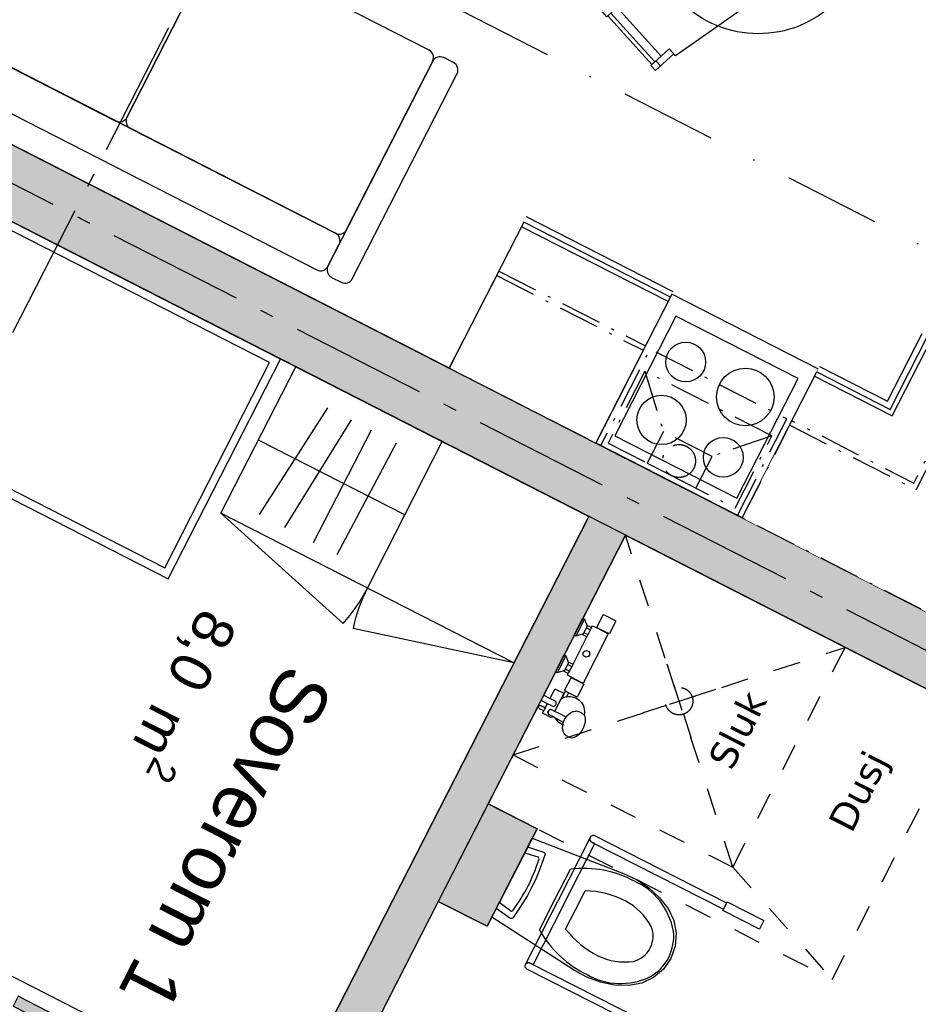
# Model space of a CAD drawing. Header units: millimetres. Extents: x 113452 to 163521, y 85995 to 132858.
# Tile 28 of 78: x 127111 to 130389, y 102391 to 105982. Entities that reach past the tile are written whole.
import ezdxf
from ezdxf.enums import TextEntityAlignment as Align

# ---------------------------------------------------------------- set-up
doc = ezdxf.new("R2010")
doc.units = ezdxf.units.MM
doc.header["$LTSCALE"] = 0.5
doc.header["$MEASUREMENT"] = 0
for name, pattern in [('Akselinje', [1500, 1000, -200, 100, -200]), ('Over snittplan', [520, 300, -100, 20, -100]), ('PLINE', [0]), ('Prikk & stiplet', [1340.555525, 705.555534, -352.777767, 0, -282.222223]), ('Stipling', [400, 200, -200]), ('Under snittplan', [600, 400, -200]), ('Wipeout_Contour', [2000, 0, -2000])]:
    doc.linetypes.add(name, pattern=pattern)
doc.layers.add('234- Vinduer_ dører_ porter(Nye konstruksjoner)', color=7, linetype='Continuous', lineweight=0)
for name, color, linetype in [('24-- Innervegger (Skravur)(Nye konstruksjoner)', 7, 'Continuous'), ('24-- Innervegger(Nye konstruksjoner)', 7, 'Continuous'), ('244- Vinduer_ dører_ foldevegger(Nye konstruksjoner)', 7, 'Continuous'), ('273- Kjøkkeninnredning (Skravur)(Nye konstruksjoner)', 7, 'Continuous'), ('273- Kjøkkeninnredning(Nye konstruksjoner)', 7, 'Continuous'), ('315- Utstyr for sanitærinstallasjoner(Nye konstruksjoner)', 7, 'Continuous'), ('68-- Inventar (løst)(Nye konstruksjoner)', 7, 'Continuous'), ('82-- Modullinjer(Nye konstruksjoner)', 7, 'Continuous'), ('852- Snittmarkør', 7, 'Continuous'), ('852- Teknisk_symbolsk informasjon_ bygning(Nye konstruksjoner)', 7, 'Continuous'), ('862- M___Nettoareal(Nye konstruksjoner)', 7, 'Continuous'), ('862- M___Nettoareal(Polylinje)(Nye konstruksjoner)', 7, 'Continuous'), ('862- M___Nettoareal(Tekst)(Nye konstruksjoner)', 7, 'Continuous'), ('VA_Sluk(Nye konstruksjoner)', 7, 'Continuous')]:
    doc.layers.add(name, color=color, linetype=linetype)
doc.styles.add('GENERATED_STYLE_1', font='arial.ttf')
doc.styles.add('GENERATED_STYLE_2', font='arial.ttf')
doc.styles.add('GENERATED_STYLE_3', font='verdana.ttf')

# ---------------------------------------------------------------- blocks, each defined once
blk = doc.blocks.new('Leilighet 6_101_2_1', base_point=(126282.5, 107060.8))
at = {"layer": '862- M___Nettoareal(Polylinje)(Nye konstruksjoner)', "linetype": 'PLINE', "flags": 128}
blk.add_lwpolyline([(126281.1, 105654.1), (123114.3, 99454.1), (129759.7, 96059.8), (132926.5, 102259.9)], close=True, dxfattribs=at)
at = {"layer": '862- M___Nettoareal(Tekst)(Nye konstruksjoner)', "style": 'GENERATED_STYLE_1'}
for tag, height, p in [('DUMMY_862', 150, (124829.7, 106018.6)), ('ROOM_NAME', 200, (125109.6, 105829.9)), ('DUMMY_861', 200, (124540.8, 104762))]:
    blk.add_attdef(tag, text='', height=height, rotation=242.9436, dxfattribs=at).set_placement(p, align=Align.TOP_LEFT)
blk = doc.blocks.new('Leilighet 5_101_14_1', base_point=(129551.8, 113461.5))
at = {"layer": '862- M___Nettoareal(Polylinje)(Nye konstruksjoner)', "linetype": 'PLINE', "flags": 128}
blk.add_lwpolyline([(129556.1, 112066.2), (126394.8, 105876.8), (127908.8, 105103.5), (133040.2, 102482.6), (136201.5, 108671.9)], close=True, dxfattribs=at)
at = {"layer": '862- M___Nettoareal(Tekst)(Nye konstruksjoner)', "style": 'GENERATED_STYLE_1'}
for tag, height, p in [('DUMMY_862', 150, (128098.9, 112419.2)), ('ROOM_NAME', 200, (128378.8, 112230.6)), ('DUMMY_861', 200, (127810, 111162.6))]:
    blk.add_attdef(tag, text='', height=height, rotation=242.9436, dxfattribs=at).set_placement(p, align=Align.TOP_LEFT)
blk = doc.blocks.new('Bad_106_23_1', base_point=(130454.8, 101639.3))
at = {"layer": '862- M___Nettoareal(Polylinje)(Nye konstruksjoner)', "linetype": 'PLINE', "flags": 128}
blk.add_lwpolyline([(130788.2, 100600.7), (131902.8, 102782.8), (129320, 104102), (128819.6, 103122.4), (128997.8, 103031.4), (128815.8, 102675.2), (128637.7, 102766.1), (128205.5, 101919.9)], close=True, dxfattribs=at)
at = {"layer": '862- M___Nettoareal(Tekst)(Nye konstruksjoner)', "style": 'GENERATED_STYLE_1'}
for tag, height, p in [('DUMMY_862', 150, (130554, 101919.9)), ('ROOM_NAME', 200, (130833.9, 101731.2)), ('DUMMY_861', 200, (130611.9, 101342.3))]:
    blk.add_attdef(tag, text='', height=height, rotation=242.9436, dxfattribs=at).set_placement(p, align=Align.TOP_LEFT)
blk = doc.blocks.new('Stue_kjøkken_101_35_1', base_point=(128708.5, 107109))
at = {"layer": '862- M___Nettoareal(Polylinje)(Nye konstruksjoner)', "linetype": 'PLINE', "flags": 128}
blk.add_lwpolyline([(128373.4, 109750.5), (126394.8, 105876.8), (130546.3, 103756.4), (132524.8, 107630.1)], close=True, dxfattribs=at)
at = {"layer": '862- M___Nettoareal(Tekst)(Nye konstruksjoner)', "style": 'GENERATED_STYLE_1'}
for tag, height, p in [('DUMMY_862', 150, (129034.1, 107832.8)), ('ROOM_NAME', 200, (129314, 107644.1)), ('DUMMY_861', 200, (128592.8, 106277.9))]:
    blk.add_attdef(tag, text='', height=height, rotation=242.9436, dxfattribs=at).set_placement(p, align=Align.TOP_LEFT)
blk = doc.blocks.new('Soverom 1_106_36_1', base_point=(127713.3, 103130.1))
at = {"layer": '862- M___Nettoareal(Polylinje)(Nye konstruksjoner)', "linetype": 'PLINE', "flags": 128}
blk.add_lwpolyline([(128071.9, 101988.1), (129186.4, 104170.2), (129130.9, 104198.6), (126281.1, 105654.1), (125166.6, 103472)], close=True, dxfattribs=at)
at = {"layer": '862- M___Nettoareal(Tekst)(Nye konstruksjoner)', "insert": (127947.5, 103755.1), "char_height": 150, "attachment_point": 1, "rotation": 242.9436, "style": 'GENERATED_STYLE_1'}
blk.add_mtext('\\A1;{\\pql;\\pt0,24100;\\fArial|b0|i0|c0|p0;\\W1.000000;8,0\\fArial|b0|i0|c0|p0;\\W1.000000;\\A1{\\H.66x;\\S^  ;}\\fArial|b0|i0|c0|p0;\\W1.000000; m\\fArial|b0|i0|c0|p0;\\W1.000000;\\A1{\\H.66x;\\S2^  ;}}', dxfattribs=at)
at = {"layer": '862- M___Nettoareal(Tekst)(Nye konstruksjoner)', "style": 'GENERATED_STYLE_1'}
for tag, height, p in [('DUMMY_862', 150, (127980, 103738.6)), ('ROOM_NAME', 200, (128259.8, 103549.9)), ('DUMMY_861', 200, (127656.6, 102414.5))]:
    blk.add_attdef(tag, text='', height=height, rotation=242.9436, dxfattribs=at).set_placement(p, align=Align.TOP_LEFT)
blk = doc.blocks.new('Dørmarkør NOR[26]_1', base_point=(127331.3, 102198))
at = {"layer": '852- Teknisk_symbolsk informasjon_ bygning(Nye konstruksjoner)', "char_height": 150, "attachment_point": 7, "rotation": 332.9436, "style": 'GENERATED_STYLE_1'}
for s, insert in [('\\A1;{\\pql;\\pt0;\\fArial|b0|i0|c0|p0;\\W1.000000;890\\fArial|b0|i0|c0|p0;\\W1.000000;\\A1{\\H.66x;\\S^  ;}\\fArial|b0|i0|c0|p0;\\W1.000000; x 2\xa0090\\fArial|b0|i0|c0|p0;\\W1.000000;\\A1{\\H.66x;\\S^  ;}}', (126768.6, 102089.5)), ('\\A1;{\\pql;\\pt0;\\fArial|b0|i0|c0|p0;\\W1.000000; ID-S01\\fArial|b0|i0|c0|p0;\\W1.000000;\\fArial|b0|i0|c0|p0;\\W1.000000;\\fArial|b0|i0|c0|p0;\\W1.000000;}', (126758, 101842.3)), ('\\A1;{\\pql;\\pt0;\\fArial|b0|i0|c0|p0;\\W1.000000;\\fArial|b0|i0|c0|p0;\\H0.666667x;\\W1.000000;\\A1{\\H.66x;\\S^  ;}\\fArial|b0|i0|c0|p0;\\H1.500000x;\\W1.000000;\\fArial|b0|i0|c0|p0;\\W1.000000;}', (126352.7, 100282))]:
    blk.add_mtext(s, dxfattribs=dict(at, insert=insert))
blk = doc.blocks.new('Skyvedør med pocketkarm[24]_1', base_point=(-1071196.2, -15782375.2))
at = {"layer": '24-- Innervegger (Skravur)(Nye konstruksjoner)', "linetype": 'Continuous'}
for points in [[(127041.5, 102514.4), (127003.2, 102534), (126935, 102400.4), (126973.3, 102380.8)], [(127087.3, 102384.3), (127803.4, 102018.6), (127821.6, 102054.2), (127105.5, 102419.9)], [(127773.1, 102084.6), (127795.8, 102129.1), (127757.5, 102148.7), (127734.8, 102104.2)], [(127727.6, 101995.5), (127750.3, 102040.1), (127712, 102059.6), (127689.3, 102015.1)]]:
    blk.add_hatch(color=256, dxfattribs=at).paths.add_polyline_path(points)
at = {"layer": '234- Vinduer_ dører_ porter(Nye konstruksjoner)', "linetype": 'PLINE'}
for p, q in [((127365.7, 102045.6), (127543.9, 101954.6)), ((127543.9, 101954.6), (127522.1, 102021.9)), ((127543.9, 101954.6), (127476.6, 101932.8))]:
    blk.add_line(p, q, dxfattribs=at)
at = {"layer": '244- Vinduer_ dører_ foldevegger(Nye konstruksjoner)', "linetype": 'PLINE'}
for p, q in [((126926.1, 102404.9), (126994.3, 102538.5)), ((126926.1, 102404.9), (126994.3, 102538.5)), ((126926.1, 102404.9), (126994.3, 102538.5)), ((127003.2, 102534), (126994.3, 102538.5)), ((126935, 102400.4), (127003.2, 102534)), ((127041.5, 102514.4), (126973.3, 102380.8)), ((127003.2, 102534), (127041.5, 102514.4)), ((126935, 102400.4), (126926.1, 102404.9)), ((126973.3, 102380.8), (126935, 102400.4)), ((127105.5, 102419.9), (127087.3, 102384.3)), ((127821.6, 102054.2), (127105.5, 102419.9)), ((127087.3, 102384.3), (127803.4, 102018.6)), ((127734.8, 102104.2), (127757.5, 102148.7)), ((127757.5, 102148.7), (127795.8, 102129.1)), ((127795.8, 102129.1), (127773.1, 102084.6)), ((127782, 102080), (127804.7, 102124.6)), ((127782, 102080), (127804.7, 102124.6)), ((127782, 102080), (127804.7, 102124.6)), ((127795.8, 102129.1), (127804.7, 102124.6)), ((127773.1, 102084.6), (127734.8, 102104.2)), ((127773.1, 102084.6), (127782, 102080)), ((127689.3, 102015.1), (127712, 102059.6)), ((127712, 102059.6), (127750.3, 102040.1)), ((127750.3, 102040.1), (127727.6, 101995.5)), ((127736.5, 101991), (127759.2, 102035.5)), ((127736.5, 101991), (127759.2, 102035.5)), ((127736.5, 101991), (127759.2, 102035.5)), ((127750.3, 102040.1), (127759.2, 102035.5)), ((127803.4, 102018.6), (127821.6, 102054.2)), ((127727.6, 101995.5), (127689.3, 102015.1)), ((127727.6, 101995.5), (127736.5, 101991))]:
    blk.add_line(p, q, dxfattribs=at)
at = {"layer": '852- Teknisk_symbolsk informasjon_ bygning(Nye konstruksjoner)'}
blk.add_blockref('Dørmarkør NOR[26]_1', (127331.3, 102198), dxfattribs=at)
blk = doc.blocks.new('Seng 01[49]_1', base_point=(127652.8, 103942.9))
at = {"layer": '68-- Inventar (løst)(Nye konstruksjoner)', "linetype": 'PLINE'}
for p, q in [((126281.1, 105654.1), (125871.7, 104852.6)), ((128062.2, 104744.4), (126281.1, 105654.1)), ((126819.6, 105345.4), (126737.7, 105185.1)), ((126577.4, 105267), (126737.7, 105185.1)), ((125871.7, 104852.6), (127652.8, 103942.9)), ((127652.8, 103942.9), (128062.2, 104744.4))]:
    blk.add_line(p, q, dxfattribs=at)
at = {"layer": '68-- Inventar (løst)(Nye konstruksjoner)', "linetype": 'PLINE', "flags": 128}
for points in [[(126577.4, 105267), (126631.2, 105284.4), (126681.3, 105382.4), (126307.2, 105573.4), (125952.5, 104878.8), (126290.9, 104705.9)], [(127639.8, 103983.3), (128021.9, 104731.3), (126819.6, 105345.4), (126577.4, 105267), (126277.2, 104679.2)]]:
    blk.add_lwpolyline(points, close=True, dxfattribs=at)
blk = doc.blocks.new('Underskap[51]_1', base_point=(129212.2, 104437.7))
at = {"linetype": 'Wipeout_Contour', "ltscale": 665214.363559}
blk.add_wipeout([(129494.2, 104989.9), (128959.9, 105262.8), (128677.9, 104710.7), (129212.2, 104437.7)], dxfattribs=at).dxf.layer = '273- Kjøkkeninnredning (Skravur)(Nye konstruksjoner)'
at = {"layer": '273- Kjøkkeninnredning(Nye konstruksjoner)', "linetype": 'PLINE'}
for p, q in [((128949.9, 105243.2), (128677.9, 104710.7)), ((129484.2, 104970.3), (128949.9, 105243.2)), ((129494.2, 104989.9), (128959.9, 105262.8)), ((129476.1, 104954.3), (128941.7, 105227.2)), ((129212.2, 104437.7), (129484.2, 104970.3)), ((128677.9, 104710.7), (129212.2, 104437.7)), ((128677.9, 104710.7), (129212.2, 104437.7))]:
    blk.add_line(p, q, dxfattribs=at)
blk = doc.blocks.new('Standard grid marker[61]_1', base_point=(123269.1, 107332.9))
at = {"layer": '82-- Modullinjer(Nye konstruksjoner)', "linetype": 'Akselinje'}
blk.add_line((123447.2, 107242), (142653, 97432.3), dxfattribs=at)
at = {"layer": '82-- Modullinjer(Nye konstruksjoner)', "style": 'GENERATED_STYLE_2'}
blk.add_attdef('AC_MarkerText_1', text='', height=350, rotation=242.9436, dxfattribs=at).set_placement((143503.5, 96917.9), align=Align.TOP_CENTER)
blk = doc.blocks.new('Standard grid marker[72]_1', base_point=(121195.8, 93308.1))
at = {"layer": '82-- Modullinjer(Nye konstruksjoner)', "linetype": 'Akselinje'}
blk.add_line((121286.7, 93486.2), (137873.9, 125961.4), dxfattribs=at)
at = {"layer": '82-- Modullinjer(Nye konstruksjoner)', "style": 'GENERATED_STYLE_2'}
for tag, p in [('AC_MarkerText_1_1', (138419.4, 126388.8)), ('AC_MarkerText_1_0', (121195.4, 92666.9))]:
    blk.add_attdef(tag, text='', height=350, rotation=242.9436, dxfattribs=at).set_placement(p, align=Align.TOP_CENTER)
blk = doc.blocks.new('Sofa 01[113]_1', base_point=(128310.5, 105010.6))
at = {"layer": '68-- Inventar (løst)(Nye konstruksjoner)', "linetype": 'PLINE'}
for p, q in [((127001.1, 106690), (126965.5, 106708.2)), ((126925.1, 106695.1), (126543, 105947.1)), ((126632.1, 105901.6), (127014.2, 106649.6)), ((127014.2, 106649.6), (126700.3, 106035.2)), ((127014.2, 106649.6), (126700.3, 106035.2)), ((127802.6, 106280.6), (127054.5, 106662.7)), ((128604.1, 105871.2), (127054.5, 106662.7)), ((127815.7, 106240.3), (127501.8, 105625.8)), ((127501.8, 105625.8), (127815.7, 106240.3)), ((128604.1, 105871.2), (127856, 106253.3)), ((126713.4, 105994.8), (127461.4, 105612.7)), ((126713.4, 105994.8), (128262.9, 105203.3)), ((128262.9, 105203.3), (126713.4, 105994.8)), ((126673, 105981.7), (126632.1, 105901.6)), ((126556.1, 105906.7), (126591.7, 105888.5)), ((126645.1, 105861.2), (128194.7, 105069.7)), ((128693.1, 105825.8), (128657.5, 105844)), ((128617.2, 105830.9), (128235.1, 105082.8)), ((128303.3, 105216.4), (128617.2, 105830.9)), ((128303.3, 105216.4), (128617.2, 105830.9)), ((128324.1, 105037.3), (128706.2, 105785.4)), ((127514.9, 105585.4), (128262.9, 105203.3)), ((128235.1, 105082.8), (128276, 105163)), ((128248.1, 105042.4), (128283.8, 105024.3))]:
    blk.add_line(p, q, dxfattribs=at)
for centre, start, end in [((126951.8, 106681.5), 62.9436, 152.9436), ((126987.4, 106663.3), 332.9436, 62.9436), ((127040.9, 106636), 62.9436, 152.9436), ((127040.9, 106636), 62.9436, 152.9436), ((127788.9, 106253.9), 332.9436, 62.9436), ((127842.4, 106226.6), 62.9436, 152.9436), ((126727, 106021.5), 152.9436, 242.9436), ((126727, 106021.5), 152.9436, 242.9436), ((126699.7, 105968.1), 62.9436, 152.9436), ((126569.7, 105933.4), 152.9436, 242.9436), ((126605.4, 105915.2), 242.9436, 332.9436), ((126658.8, 105887.9), 152.9436, 242.9436), ((128590.4, 105844.5), 332.9436, 62.9436), ((128590.4, 105844.5), 332.9436, 62.9436), ((128643.9, 105817.2), 62.9436, 152.9436), ((128679.5, 105799), 332.9436, 62.9436), ((127475.1, 105639.4), 242.9436, 332.9436), ((127528.5, 105612.1), 152.9436, 242.9436), ((128276.6, 105230), 242.9436, 332.9436), ((128276.6, 105230), 242.9436, 332.9436), ((128249.3, 105176.6), 332.9436, 62.9436), ((128208.4, 105096.5), 242.9436, 332.9436), ((128261.8, 105069.2), 152.9436, 242.9436), ((128297.4, 105051), 242.9436, 332.9436)]:
    blk.add_arc(centre, 30, start, end, dxfattribs=at)
blk = doc.blocks.new('Spisebordlayout rund[116]_1', base_point=(129805.2, 106331))
at = {"layer": '68-- Inventar (løst)(Nye konstruksjoner)', "linetype": 'PLINE'}
for p, q in [((130161.9, 106848.2), (130178.7, 106829.7)), ((130342.9, 106655.4), (130182.4, 106833)), ((130355.9, 106633.5), (130339.2, 106652)), ((129254.4, 106028.5), (129271.2, 106010)), ((129267.5, 106006.6), (129427.9, 105829)), ((129448.4, 105813.8), (129431.6, 105832.3))]:
    blk.add_line(p, q, dxfattribs=at)
at = {"layer": '68-- Inventar (løst)(Nye konstruksjoner)', "linetype": 'PLINE', "flags": 128}
for points in [[(130113.7, 106804.7), (130130.5, 106786.1), (130197.3, 106846.4), (130180.5, 106865)], [(130062.7, 106294.2), (129794.6, 106591), (130107, 106812.1), (130130.5, 106786.1), (130160.1, 106812.9), (130320.6, 106635.3), (130290.9, 106608.5), (130314.4, 106582.4)], [(130320.6, 106635.3), (130160.1, 106812.9), (130193.5, 106843.1), (130354, 106665.4)], [(130307.7, 106589.9), (130290.9, 106608.5), (130357.7, 106668.8), (130374.5, 106650.2)], [(129547.6, 106367.9), (129815.7, 106071), (129503.4, 105849.9), (129479.9, 105875.9), (129450.2, 105849.1), (129289.7, 106026.7), (129319.4, 106053.6), (129295.9, 106079.6)], [(129302.7, 106072.1), (129319.4, 106053.6), (129252.6, 105993.2), (129235.9, 106011.8)], [(129289.7, 106026.7), (129450.2, 105849.1), (129416.8, 105818.9), (129256.3, 105996.6)], [(129496.6, 105857.4), (129479.9, 105875.9), (129413.1, 105815.6), (129429.8, 105797)]]:
    blk.add_lwpolyline(points, close=True, dxfattribs=at)
blk.add_lwpolyline([(130102, 106599.1, -1), (129508.3, 106062.9, -1)], format="xyb", close=True, dxfattribs=at)
blk = doc.blocks.new('Garderobe 01[118]_1', base_point=(128913.5, 103635.9))
at = {"layer": '68-- Inventar (løst)(Nye konstruksjoner)', "linetype": 'PLINE'}
for p, q in [((127985.7, 104177.4), (128234.9, 104566.1)), ((128077.4, 104130.2), (128321.3, 104522.3)), ((128182.9, 104075.4), (128393.9, 104486.1)), ((128515.6, 104176), (127981.3, 104448.9)), ((128379.2, 103908.8), (128652.1, 104443.1)), ((128379.2, 103908.8), (128652.1, 104443.1)), ((128269.3, 104031.3), (128485.7, 104439.2)), ((127844.8, 104181.7), (128290.3, 103779.8)), ((128913.5, 103635.9), (128326.7, 103761.2))]:
    blk.add_line(p, q, dxfattribs=at)
at = {"layer": '68-- Inventar (løst)(Nye konstruksjoner)', "linetype": 'PLINE', "flags": 128}
blk.add_lwpolyline([(128913.5, 103635.9), (127844.8, 104181.7), (128117.7, 104716), (129186.4, 104170.2)], close=True, dxfattribs=at)
at = {"layer": '68-- Inventar (løst)(Nye konstruksjoner)', "linetype": 'PLINE'}
for centre, start, end in [((127844.8, 104181.7), 317.9436, 332.9436), ((128913.5, 103635.9), 152.9436, 167.9436)]:
    blk.add_arc(centre, 600, start, end, dxfattribs=at)
blk = doc.blocks.new('WC handikap[131]_1', base_point=(128906.5, 102852.6))
at = {"layer": '315- Utstyr for sanitærinstallasjoner(Nye konstruksjoner)', "linetype": 'PLINE'}
for p, q in [((129191.4, 102999.4), (129073.6, 102767.6)), ((129095.9, 102756.3), (129208.1, 102976.9)), ((129208.1, 102976.9), (129196.9, 102982.6)), ((128862.6, 102764), (128952.2, 102940.3)), ((128957.4, 102942.3), (129000.9, 102928.4)), ((129063.1, 102773), (129119.5, 102883.9)), ((129137.8, 102735), (129173.4, 102805)), ((128900.9, 102731.7), (128864, 102758.6)), ((128955.7, 102535.9), (129073.6, 102767.6)), ((129095.9, 102756.3), (128983.7, 102535.7)), ((129006.7, 102662), (129063.1, 102773)), ((129102.2, 102664.9), (129137.8, 102735)), ((128983.7, 102535.7), (128972.5, 102541.4))]:
    blk.add_line(p, q, dxfattribs=at)
at = {"layer": '315- Utstyr for sanitærinstallasjoner(Nye konstruksjoner)', "linetype": 'PLINE', "flags": 128}
for points in [[(129196.9, 102982.6), (129678.3, 102737.8), (129689.6, 102760.1), (129208.2, 103004.9, 1)], [(128972.5, 102541.4), (129453.9, 102296.6), (129442.6, 102274.3), (128961.2, 102519.1, -1)]]:
    blk.add_lwpolyline(points, format="xyb", close=True, dxfattribs=at)
for points in [[(129404.7, 102816.5), (129443.3, 102780.9), (129476, 102740), (129496.4, 102696.8), (129505.1, 102650), (129501.5, 102602.7), (129485.8, 102558), (129459, 102519), (129422.9, 102488.3), (129379.9, 102467.8), (129333, 102458.8), (129280.6, 102461), (129229.2, 102471.3), (129179.9, 102489.3), (129133.9, 102514.7), (128833.4, 102709), (128979.5, 102996.2), (129313.5, 102867.9), (129361.1, 102845.7)], [(129015.8, 102904.5), (129004.4, 102874.6), (128991.7, 102845.2), (128977.7, 102816.4), (128962.6, 102788.1), (128946.4, 102760.5), (128929, 102733.7), (128910.5, 102707.6), (128907.9, 102705), (128904.7, 102703.6), (128901.4, 102703.5), (128898.4, 102704.8), (128852.4, 102738.3), (128851.4, 102739.4), (128850.9, 102741), (128850.9, 102742.7), (128851.4, 102744.4), (128961.5, 102960.9), (128962.5, 102962.3), (128963.9, 102963.3), (128965.5, 102963.8), (128967, 102963.6), (129021.2, 102946.2), (129024, 102944.6), (129025.8, 102941.8), (129026.6, 102938.4), (129026, 102934.7)], [(129691.9, 102764.6), (129825.6, 102696.6), (129809.7, 102665.4), (129676, 102733.4)], [(129440.3, 102269.8), (129574, 102201.9), (129589.9, 102233.1), (129456.2, 102301)]]:
    blk.add_lwpolyline(points, close=True, dxfattribs=at)
at = {"layer": '315- Utstyr for sanitærinstallasjoner(Nye konstruksjoner)', "linetype": 'PLINE'}
for centre, start, end in [((129202.6, 102993.7), 153.047, 243.047), ((128966.9, 102530.2), 63.047, 153.047)]:
    blk.add_arc(centre, 12.5, start, end, dxfattribs=at)
for centre, major_axis, ratio, start_param, end_param in [((128955.4, 102938.6), (1.91, 3.75), 0.851064, 6.254649, 7.840563), ((128550.8, 103033.5), (247.6, 487), 0.851064, 4.52152, 4.903258), ((128998.3, 102921), (3.54, 6.95), 0.851064, 4.845981, 6.446102), ((129124, 102411.1), (220.3, 433.2), 0.889226, 6.259569, 6.81259), ((129233.4, 102571.7), (133.1, 261.7), 0.889226, 5.438328, 6.338917), ((129129.4, 102400.2), (187.6, 369), 0.889226, 6.270283, 6.68601), ((128865.8, 102762.4), (1.91, 3.75), 0.851064, 1.584215, 3.170129), ((129200.1, 102530.3), (120.5, 237), 0.889226, 5.722271, 6.279937), ((128905.3, 102738.1), (3.54, 6.95), 0.851064, 2.978676, 4.578797), ((129391.3, 102937), (220.3, 433.2), 0.889226, 2.61219, 3.165211), ((129403.4, 102939), (187.6, 369), 0.889226, 2.73877, 3.154497), ((129339.5, 102631.4), (40.5, 79.7), 0.889226, 4.72278, 5.646085), ((129352.1, 102625), (71.8, 141.1), 0.889226, 4.71825, 5.344893), ((129340.4, 102633), (40.5, 79.7), 0.889226, 3.778693, 4.701998), ((129339.9, 102805.2), (120.5, 237), 0.889226, 3.144846, 3.702511), ((129353, 102626.6), (71.8, 141.1), 0.889226, 4.079884, 4.706528), ((129326.1, 102754), (133.1, 261.7), 0.889226, 3.085865, 3.986454)]:
    blk.add_ellipse(centre, major_axis=major_axis, ratio=ratio, start_param=start_param, end_param=end_param, dxfattribs=at)
blk = doc.blocks.new('Dusjgarnityr[166]_1', base_point=(129115.3, 103701.2))
at = {"layer": '315- Utstyr for sanitærinstallasjoner(Nye konstruksjoner)', "linetype": 'PLINE'}
for p, q in [((129171.4, 103796.1), (129139.7, 103733.7)), ((129180.6, 103770.1), (129166.1, 103741.6)), ((129177.7, 103764.3), (129192.8, 103756.6)), ((129197.1, 103765.1), (129179.9, 103731.2)), ((129256.5, 103742.7), (129215.5, 103763.6)), ((129216.4, 103765.4), (129257.4, 103744.5)), ((129169.1, 103747.4), (129184.2, 103739.7)), ((129103.4, 103662.4), (129071.7, 103600)), ((129112.6, 103636.4), (129098.1, 103607.9)), ((129101.1, 103613.7), (129116.2, 103606)), ((129109.7, 103630.6), (129124.8, 103622.9)), ((129129.1, 103631.4), (129111.9, 103597.5)), ((129164, 103560.9), (129123, 103581.8)), ((129123.9, 103583.5), (129165.1, 103562.6)), ((129045.6, 103506.7), (129061.6, 103498.5)), ((129112.8, 103527.5), (129101.2, 103533.4)), ((129028.1, 103472.4), (129022.2, 103460.8)), ((129051.6, 103478.9), (129035.6, 103487.1)), ((129051.6, 103478.9), (129035.6, 103487.1)), ((129084.5, 103503.8), (129061.9, 103459.3)), ((129037.9, 103454.5), (129037.7, 103452.9)), ((129037.7, 103452.9), (129037.9, 103451.2)), ((129037.8, 103454.5), (129037.9, 103457.2)), ((129037.8, 103454.5), (129037.9, 103454.5)), ((129037.9, 103457.2), (129038.7, 103459.7)), ((129038.5, 103456.4), (129037.9, 103454.7)), ((129037.9, 103454.7), (129037.9, 103454.5)), ((129037.9, 103451.2), (129038.6, 103449.6)), ((129041.2, 103461.8), (129038.5, 103456.4)), ((129038.6, 103449.6), (129039.6, 103448.3)), ((129038.7, 103459.7), (129040.2, 103461.8)), ((129039.6, 103448.3), (129041, 103447.3)), ((129040.2, 103461.8), (129042.4, 103463.4)), ((129078.4, 103427.7), (129041, 103447.3)), ((129042.2, 103463.3), (129041.2, 103461.8)), ((129042.4, 103463.4), (129042.2, 103463.3)), ((129043.6, 103464.5), (129042.4, 103463.5)), ((129042.4, 103463.4), (129042.4, 103463.5)), ((129045.1, 103465.4), (129043.6, 103464.5)), ((129046.8, 103465.8), (129045.1, 103465.4)), ((129048.5, 103465.7), (129046.8, 103465.8)), ((129050.1, 103465.2), (129048.5, 103465.7)), ((129087.9, 103446.5), (129050.1, 103465.2)), ((129104.4, 103438.7), (129087.9, 103446.5)), ((129098.4, 103429.4), (129103.1, 103437.2)), ((129103.1, 103437.2), (129108.8, 103443.8)), ((129108.8, 103443.8), (129112.4, 103447.8)), ((129112.4, 103447.8), (129120.3, 103454.4)), ((129120.3, 103454.4), (129128.5, 103458.4)), ((129128.5, 103458.4), (129131.1, 103459.4)), ((129131.1, 103459.4), (129139.1, 103460.6)), ((129139.1, 103460.6), (129142.2, 103460.7)), ((129142.2, 103460.7), (129149.6, 103458.9)), ((129149.6, 103458.9), (129152.6, 103457.9)), ((129152.6, 103457.9), (129162.1, 103453)), ((129162.1, 103453), (129168, 103448.2)), ((129168, 103448.2), (129169.3, 103445.6)), ((129094.4, 103419), (129078.4, 103427.7)), ((129092.8, 103412.4), (129092.1, 103409)), ((129092.8, 103412.4), (129094.9, 103420.9)), ((129094.9, 103420.9), (129098.4, 103429.4))]:
    blk.add_line(p, q, dxfattribs=at)
at = {"layer": '315- Utstyr for sanitærinstallasjoner(Nye konstruksjoner)', "linetype": 'PLINE', "flags": 128}
blk.add_lwpolyline([(129283.1, 103790.9, -0.414214), (129284.4, 103786.9), (129261.8, 103742.3), (129257.4, 103744.5), (129256.5, 103742.7), (129256.6, 103742.7), (129257.2, 103742.4), (129257.4, 103742.3), (129165.8, 103562.2), (129165.6, 103562.3), (129165.1, 103562.6), (129164.9, 103562.7), (129164, 103560.9), (129168.4, 103558.7), (129145.7, 103514.1, -0.414214), (129141.7, 103512.8), (129112.8, 103527.5), (129105.2, 103512.6, -0.547975), (129169.3, 103445.6), (129171.9, 103440.6), (129173.6, 103430.8), (129172.9, 103419.5), (129170, 103407.5), (129165, 103395.5), (129158.3, 103384.4), (129150.3, 103374.9), (129141.5, 103367.8), (129132.6, 103363.4), (129124.2, 103362.1), (129116.8, 103363.9), (129107.3, 103368.7), (129104.7, 103370.6), (129098.9, 103375.5), (129097.1, 103378), (129093.4, 103385.3), (129092.7, 103388), (129091.1, 103396.9), (129091.7, 103407.2), (129092.1, 103409, -0.166188), (129066.7, 103433.8), (129052.7, 103441.2), (129050, 103436), (129017.9, 103452.3), (129022.2, 103460.8), (129007.1, 103468.5, -1), (129013, 103480.1), (129028.1, 103472.4), (129035.6, 103487.1), (129012.4, 103498.9), (129022.4, 103518.5), (129045.6, 103506.7), (129063.2, 103541.5), (129095.3, 103525.1), (129084.5, 103503.8, -0.013709), (129087, 103505.4), (129101.2, 103533.4), (129100.8, 103533.6, -0.414214), (129099.5, 103537.6), (129122.2, 103582.2), (129123, 103581.8), (129123.9, 103583.5), (129108.8, 103591.2), (129111.9, 103597.5), (129096.8, 103605.2), (129098.1, 103607.9), (129071.7, 103600), (129065.5, 103603.2), (129097.2, 103665.6), (129103.4, 103662.4), (129112.6, 103636.4), (129114, 103639.1), (129129.1, 103631.4), (129179.9, 103731.2), (129164.8, 103738.9), (129166.1, 103741.6), (129139.7, 103733.7), (129133.4, 103736.9), (129165.2, 103799.3), (129171.4, 103796.1), (129180.6, 103770.1), (129182, 103772.8), (129197.1, 103765.1), (129200.3, 103771.3), (129215.5, 103763.6), (129216.4, 103765.4), (129215.5, 103765.8), (129238.2, 103810.4, -0.414214), (129242.2, 103811.7)], format="xyb", close=True, dxfattribs=at)
at = {"layer": '315- Utstyr for sanitærinstallasjoner(Nye konstruksjoner)', "linetype": 'PLINE'}
blk.add_circle((129177.7, 103669.5), 12, dxfattribs=at)
for centre, radius, start, end in [((129115.9, 103458.6), 55, 101.16, 121.6475), ((129056.6, 103488.7), 11, 243.047, 63.047)]:
    blk.add_arc(centre, radius, start, end, dxfattribs=at)
blk = doc.blocks.new('Drenering gulv symbol[169]_1', base_point=(129381.5, 103453))
at = {"layer": 'VA_Sluk(Nye konstruksjoner)', "linetype": 'Under snittplan'}
for p, q in [((129500.7, 103544.1), (129472.5, 103631.1)), ((129563.6, 103511.9), (129650.6, 103540.1)), ((129468.5, 103481.1), (129381.5, 103453)), ((129531.5, 103449), (129559.6, 103362))]:
    blk.add_line(p, q, dxfattribs=at)
at = {"layer": 'VA_Sluk(Nye konstruksjoner)', "linetype": 'Under snittplan', "flags": 128}
blk.add_lwpolyline([(129538.8, 103541.1, -1), (129493.3, 103452, -1)], format="xyb", close=True, dxfattribs=at)
blk = doc.blocks.new('Koketopp + integrert stekeovn[175]_1', base_point=(130024, 104708.1))
at = {"layer": '273- Kjøkkeninnredning(Nye konstruksjoner)', "linetype": 'PLINE'}
for p, q in [((129489.7, 104981), (129212.2, 104437.7)), ((130024, 104708.1), (129489.7, 104981)), ((130024, 104708.1), (129746.6, 104164.8)), ((129746.6, 104164.8), (129212.2, 104437.7))]:
    blk.add_line(p, q, dxfattribs=at)
at = {"layer": '273- Kjøkkeninnredning(Nye konstruksjoner)', "linetype": 'PLINE', "flags": 128}
blk.add_lwpolyline([(129949.9, 104672.9), (129504.7, 104900.3), (129281.8, 104464), (129727.1, 104236.5)], close=True, dxfattribs=at)
at = {"layer": '273- Kjøkkeninnredning(Nye konstruksjoner)', "linetype": 'PLINE'}
for centre, radius in [((129540.2, 104733.6), 72.5), ((129757.5, 104606.1), 105), ((129451.9, 104522.3), 90), ((129677, 104385.9), 72.5)]:
    blk.add_circle(centre, radius, dxfattribs=at)
blk = doc.blocks.new('Underskap hjørne L[176]_1', base_point=(130546.3, 103756.4))
at = {"linetype": 'Wipeout_Contour', "ltscale": 1002055.464257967}
blk.add_wipeout([(129746.4, 104164.9), (130546.3, 103756.4), (130954.7, 104556.1), (130402.6, 104838.1), (130276.1, 104590.5), (130028.4, 104717.1)], dxfattribs=at).dxf.layer = '273- Kjøkkeninnredning (Skravur)(Nye konstruksjoner)'
at = {"layer": '273- Kjøkkeninnredning(Nye konstruksjoner)', "linetype": 'PLINE'}
for p, q in [((130276.1, 104590.5), (130402.6, 104838.1)), ((130285.7, 104560.9), (130422.2, 104828.1)), ((130293.6, 104536.7), (130438.2, 104819.9)), ((130422.2, 104828.1), (130954.7, 104556.1)), ((129746.4, 104164.9), (130018.4, 104697.5)), ((130018.4, 104697.5), (130285.7, 104560.9)), ((130028.4, 104717.1), (130276.1, 104590.5)), ((130010.2, 104681.4), (130293.6, 104536.7)), ((130954.7, 104556.1), (130546.3, 103756.4)), ((130954.7, 104556.1), (130546.3, 103756.4)), ((130546.3, 103756.4), (129746.4, 104164.9)), ((130546.3, 103756.4), (129746.4, 104164.9))]:
    blk.add_line(p, q, dxfattribs=at)
blk = doc.blocks.new('Overskap hjørne L[180]_1', base_point=(130546.3, 103756.4))
at = {"linetype": 'Wipeout_Contour', "ltscale": 1001832.760942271}
blk.add_wipeout([(129746.6, 104164.8), (130546.3, 103756.4), (130954.8, 104556.2), (130600.4, 104737.3), (130372.8, 104291.8), (129927.6, 104519.3)], dxfattribs=at).dxf.layer = '273- Kjøkkeninnredning (Skravur)(Nye konstruksjoner)'
at = {"layer": '273- Kjøkkeninnredning(Nye konstruksjoner)', "linetype": 'Over snittplan'}
for p, q in [((130380.7, 104267.6), (130616.4, 104729.1)), ((129919.4, 104503.2), (130380.7, 104267.6))]:
    blk.add_line(p, q, dxfattribs=at)
at = {"layer": '273- Kjøkkeninnredning(Nye konstruksjoner)', "linetype": 'Over snittplan', "flags": 128}
blk.add_lwpolyline([(129746.6, 104164.8), (129927.6, 104519.3), (130372.8, 104291.8), (130600.4, 104737.3), (130954.8, 104556.2), (130546.3, 103756.4)], close=True, dxfattribs=at)
blk = doc.blocks.new('Ventilator innebygget[182]_1', base_point=(129908.5, 104525.9))
at = {"layer": '273- Kjøkkeninnredning(Nye konstruksjoner)', "linetype": 'Over snittplan'}
for p, q in [((129391.2, 104700.3), (129257, 104437.4)), ((129854.3, 104463.8), (129391.2, 104700.3)), ((129391.2, 104700.3), (129458.6, 104480.3)), ((129458.6, 104480.3), (129399.4, 104364.6)), ((129636.7, 104389.4), (129458.6, 104480.3)), ((129854.3, 104463.8), (129636.7, 104389.4)), ((129720, 104200.8), (129854.3, 104463.8)), ((129257, 104437.4), (129720, 104200.8)), ((129577.6, 104273.6), (129636.7, 104389.4)), ((129399.4, 104364.6), (129577.6, 104273.6))]:
    blk.add_line(p, q, dxfattribs=at)
at = {"layer": '273- Kjøkkeninnredning(Nye konstruksjoner)', "linetype": 'Over snittplan', "flags": 128}
blk.add_lwpolyline([(129728.8, 104173.9), (129908.5, 104525.9), (129409.8, 104780.6), (129230, 104428.6)], close=True, dxfattribs=at)
at = {"layer": '273- Kjøkkeninnredning(Nye konstruksjoner)', "linetype": 'Over snittplan'}
blk.add_circle((129515.8, 104372.5), 60, dxfattribs=at)
blk = doc.blocks.new('Overskap[183]_1', base_point=(128677.9, 104710.7))
at = {"layer": '273- Kjøkkeninnredning(Nye konstruksjoner)', "linetype": 'Over snittplan'}
blk.add_line((128850.7, 105049.1), (129385.1, 104776.2), dxfattribs=at)
at = {"layer": '273- Kjøkkeninnredning(Nye konstruksjoner)', "linetype": 'Over snittplan', "flags": 128}
blk.add_lwpolyline([(128858.9, 105065.1), (129393.3, 104792.2), (129212.2, 104437.7), (128677.9, 104710.7)], close=True, dxfattribs=at)

msp = doc.modelspace()

# ---------------------------------------------------------------- hatches: boundary and pattern name
at = {"layer": '24-- Innervegger (Skravur)(Nye konstruksjoner)', "linetype": 'Continuous'}
for points in [[(132926.5, 102259.9), (133040.2, 102482.6), (126394.8, 105876.8), (126281.1, 105654.1)], [(128205.5, 101919.9), (129320, 104102), (129186.4, 104170.2), (128071.9, 101988.1)], [(128815.8, 102675.2), (128997.8, 103031.4), (128819.6, 103122.4), (128637.7, 102766.1)]]:
    msp.add_hatch(color=256, dxfattribs=at).paths.add_polyline_path(points)

# ---------------------------------------------------------------- linework, layer by layer
at = {"layer": '24-- Innervegger(Nye konstruksjoner)', "linetype": 'PLINE', "flags": 128}
for points in [[(130546.3, 103756.4), (126394.8, 105876.8)], [(126281.1, 105654.1), (129186.4, 104170.2)], [(129186.4, 104170.2), (128071.9, 101988.1)], [(128205.5, 101919.9), (129320, 104102)], [(129320, 104102), (131902.8, 102782.8)], [(128819.6, 103122.4), (128637.7, 102766.1)], [(128997.8, 103031.4), (128819.6, 103122.4)], [(128815.8, 102675.2), (128997.8, 103031.4)], [(128637.7, 102766.1), (128815.8, 102675.2)]]:
    msp.add_lwpolyline(points, dxfattribs=at)
at = {"layer": '315- Utstyr for sanitærinstallasjoner(Nye konstruksjoner)', "linetype": 'Stipling'}
for points in [[(128827.5, 103118.4), (130074.3, 102481.5), (130574.6, 103461.2)], [(129712.1, 102891.1), (130074.3, 102481.5)]]:
    msp.add_lwpolyline(points, dxfattribs=at)

# ---------------------------------------------------------------- block references
at = {"layer": '244- Vinduer_ dører_ foldevegger(Nye konstruksjoner)', "linetype": 'PLINE'}
msp.add_blockref('Skyvedør med pocketkarm[24]_1', (-1071196.2, -15782375.2), dxfattribs=at)
at = {"layer": '315- Utstyr for sanitærinstallasjoner(Nye konstruksjoner)', "linetype": 'PLINE'}
for name, p in [('Dusjgarnityr[166]_1', (129115.3, 103701.2)), ('WC handikap[131]_1', (128906.5, 102852.6))]:
    msp.add_blockref(name, p, dxfattribs=at)
at = {"layer": '68-- Inventar (løst)(Nye konstruksjoner)', "linetype": 'PLINE'}
for name, p in [('Spisebordlayout rund[116]_1', (129805.2, 106331)), ('Seng 01[49]_1', (127652.8, 103942.9))]:
    msp.add_blockref(name, p, dxfattribs=at)
at = {"layer": '862- M___Nettoareal(Nye konstruksjoner)', "linetype": 'Continuous'}
for name, p in [('Leilighet 5_101_14_1', (129551.8, 113461.5)), ('Stue_kjøkken_101_35_1', (128708.5, 107109)), ('Leilighet 6_101_2_1', (126282.5, 107060.8)), ('Bad_106_23_1', (130454.8, 101639.3))]:
    msp.add_blockref(name, p, dxfattribs=at)
ref = msp.add_blockref('Soverom 1_106_36_1', (127713.3, 103130.1), dxfattribs=at)
ref.add_attrib('ROOM_NAME', 'Soverom 1', dxfattribs={"layer": '862- M___Nettoareal(Tekst)(Nye konstruksjoner)', "color": 7, "height": 200, "rotation": 242.9436, "style": 'GENERATED_STYLE_1'}).set_placement((128259.8, 103549.9), align=Align.TOP_LEFT)
at = {"layer": 'VA_Sluk(Nye konstruksjoner)', "linetype": 'Under snittplan'}
msp.add_blockref('Drenering gulv symbol[169]_1', (129381.5, 103453), dxfattribs=at)

# ---------------------------------------------------------------- texts
at = {"layer": '315- Utstyr for sanitærinstallasjoner(Nye konstruksjoner)', "linetype": 'Continuous', "char_height": 100, "attachment_point": 9, "rotation": 62.9436, "style": 'GENERATED_STYLE_3'}
for s, insert in [('\\A1;{\\pqr;\\fVerdana|b0|i0|c0|p0;\\W1.000000;Sluk}', (129841.4, 103498.4)), ('\\A1;{\\pqr;\\fVerdana|b0|i0|c0|p0;\\W1.000000;Dusj}', (130308, 103267.1))]:
    msp.add_mtext(s, dxfattribs=dict(at, insert=insert))

# ---------------------------------------------------------------- next in the draw order: block references
at = {"layer": '273- Kjøkkeninnredning(Nye konstruksjoner)', "linetype": 'PLINE'}
msp.add_blockref('Underskap[51]_1', (129212.2, 104437.7), dxfattribs=at)

# ---------------------------------------------------------------- next in the draw order: block references
at = {"layer": '273- Kjøkkeninnredning(Nye konstruksjoner)', "linetype": 'Over snittplan'}
msp.add_blockref('Overskap[183]_1', (128677.9, 104710.7), dxfattribs=at)
at = {"layer": '273- Kjøkkeninnredning(Nye konstruksjoner)', "linetype": 'PLINE'}
msp.add_blockref('Koketopp + integrert stekeovn[175]_1', (130024, 104708.1), dxfattribs=at)
at = {"layer": '68-- Inventar (løst)(Nye konstruksjoner)', "linetype": 'PLINE'}
for name, p in [('Sofa 01[113]_1', (128310.5, 105010.6)), ('Garderobe 01[118]_1', (128913.5, 103635.9))]:
    msp.add_blockref(name, p, dxfattribs=at)
at = {"layer": '82-- Modullinjer(Nye konstruksjoner)', "linetype": 'PLINE'}
for name, p in [('Standard grid marker[72]_1', (121195.8, 93308.1)), ('Standard grid marker[61]_1', (123269.1, 107332.9))]:
    msp.add_blockref(name, p, dxfattribs=at)

# ---------------------------------------------------------------- next in the draw order: block references
at = {"layer": '273- Kjøkkeninnredning(Nye konstruksjoner)', "linetype": 'PLINE'}
msp.add_blockref('Underskap hjørne L[176]_1', (130546.3, 103756.4), dxfattribs=at)

# ---------------------------------------------------------------- next in the draw order: block references
at = {"layer": '273- Kjøkkeninnredning(Nye konstruksjoner)', "linetype": 'Over snittplan'}
msp.add_blockref('Overskap hjørne L[180]_1', (130546.3, 103756.4), dxfattribs=at)

# ---------------------------------------------------------------- next in the draw order: linework, layer by layer
at = {"layer": '315- Utstyr for sanitærinstallasjoner(Nye konstruksjoner)', "linetype": 'Stipling'}
msp.add_lwpolyline([(129712.1, 102891.1), (129320, 104102), (128910.6, 103300.5), (130121.5, 103692.6)], dxfattribs=at)
msp.add_lwpolyline([(129320, 104102), (128910.6, 103300.5), (129712.1, 102891.1), (130121.5, 103692.6)], close=True, dxfattribs=at)
at = {"layer": '852- Snittmarkør', "linetype": 'Prikk & stiplet'}
msp.add_line((122750.5, 109065.6), (144442.6, 97986), dxfattribs=at)

# ---------------------------------------------------------------- next in the draw order: block references
at = {"layer": '273- Kjøkkeninnredning(Nye konstruksjoner)', "linetype": 'Over snittplan'}
msp.add_blockref('Ventilator innebygget[182]_1', (129908.5, 104525.9), dxfattribs=at)

doc.saveas('drawing.dxf')
